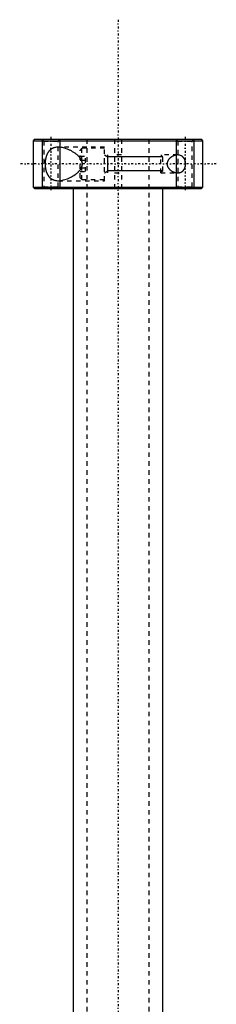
# Model space of a CAD drawing. Extents: x -90 to 90, y -1 to 861.
# Tile 9 of 9: x -22 to 22, y 641 to 861. Entities that reach past the tile are written whole.
import ezdxf

# ---------------------------------------------------------------- set-up
doc = ezdxf.new("R2010")
doc.units = 0
doc.linetypes.add('CENTER', pattern=[1.5, 0.45, -0.5, 0.05, -0.5])
doc.linetypes.add('DASHED', pattern=[2, 1, -1])
for name, color, linetype in [('AM_0', 7, 'CONTINUOUS'), ('AM_10', 7, 'CONTINUOUS'), ('AM_3', 7, 'DASHED'), ('AM_7', 7, 'CENTER')]:
    doc.layers.add(name, color=color, linetype=linetype)

msp = doc.modelspace()

# ---------------------------------------------------------------- linework, layer by layer
at = {"layer": 'AM_0', "color": 7, "linetype": 'CONTINUOUS'}
for p, q in [((-18.7, 834), (-19, 833.7)), ((-19, 833.7), (-19, 823.3)), ((-19, 833.7), (19, 833.7)), ((-18.7, 834), (18.7, 834)), ((19, 833.7), (18.7, 834)), ((19, 823.3), (19, 833.7)), ((-19, 823.3), (-18.7, 823)), ((-19, 823.3), (19, 823.3)), ((-18.7, 823), (18.7, 823)), ((-10, 823), (-10, 626.5)), ((10, 626.5), (10, 823)), ((18.7, 823), (19, 823.3))]:
    msp.add_line(p, q, dxfattribs=at)
at = {"layer": 'AM_10', "color": 7, "linetype": 'CONTINUOUS'}
for p, q in [((-17, 834), (-17, 823)), ((-13, 834), (-13, 823)), ((13, 834), (13, 823)), ((17, 834), (17, 823)), ((-3, 830.5), (-2.26, 830.07)), ((-2.26, 826.5), (-2.26, 830.5)), ((10, 830.07), (-2.26, 830.07)), ((-3, 826.5), (-2.26, 826.93)), ((10, 826.93), (-2.26, 826.93))]:
    msp.add_line(p, q, dxfattribs=at)
at = {"layer": 'AM_3', "color": 6, "linetype": 'DASHED'}
for p, q in [((-17, 834), (-16.62, 833.62)), ((-16.62, 833.62), (-16.62, 823.38)), ((-16.62, 833.62), (-13.38, 833.62)), ((-13.38, 833.62), (-13, 834)), ((-13.38, 823.38), (-13.38, 833.62)), ((-3, 832.25), (-13.37, 832.25)), ((-7, 834), (-7, 299)), ((-3, 824.75), (-3, 832.25)), ((-0.75, 834), (-0.75, 823)), ((0.75, 834), (0.75, 823)), ((7, 299), (7, 834)), ((13, 834), (13.38, 833.62)), ((13.38, 833.62), (13.38, 823.38)), ((13.38, 833.62), (16.62, 833.62)), ((16.62, 833.62), (17, 834)), ((16.62, 823.38), (16.62, 833.62)), ((-8.1, 832), (-8.5, 831.6)), ((-8.5, 825.4), (-8.5, 831.6)), ((-8.5, 830.23), (-7.25, 830.23)), ((-3, 832), (-8.1, 832)), ((-8.1, 825), (-8.1, 832)), ((-7.25, 826.77), (-7.25, 830.23)), ((0.75, 830.5), (-0.75, 830.5)), ((13.37, 830.5), (9.57, 830.5)), ((10, 830.07), (9.57, 830.5)), ((9.57, 826.5), (9.57, 830.5)), ((10, 826.93), (10, 830.07)), ((-8.5, 829.37), (-7.25, 829.37)), ((-8.5, 827.63), (-7.25, 827.63)), ((-8.5, 826.77), (-7.25, 826.77)), ((-0.75, 826.5), (0.75, 826.5)), ((9.57, 826.5), (10, 826.93)), ((9.57, 826.5), (13.37, 826.5)), ((-13.37, 824.75), (-3, 824.75)), ((-8.5, 825.4), (-8.1, 825)), ((-8.1, 825), (-3, 825)), ((-16.62, 823.38), (-17, 823)), ((-16.62, 823.38), (-13.38, 823.38)), ((-13, 823), (-13.38, 823.38)), ((13.38, 823.38), (13, 823)), ((13.38, 823.38), (16.62, 823.38)), ((17, 823), (16.62, 823.38))]:
    msp.add_line(p, q, dxfattribs=at)
for points in [[(-13.37, 832.25, 0), (-13.5, 832.25, 0), (-13.76, 832.23, 0), (-14.01, 832.19, 0), (-14.14, 832.16, 0), (-14.27, 832.13, 0), (-14.41, 832.08, 0), (-14.45, 832.07, 0), (-14.49, 832.05, 0), (-14.51, 832.04, 0), (-14.53, 832.03, 0), (-14.57, 832.02, 0), (-14.61, 832, 0), (-14.65, 831.98, 0), (-14.69, 831.96, 0), (-14.73, 831.94, 0), (-14.74, 831.93, 0), (-14.76, 831.92, 0), (-14.8, 831.9, 0), (-14.84, 831.88, 0), (-14.88, 831.85, 0), (-14.91, 831.83, 0), (-14.95, 831.8, 0), (-14.97, 831.79, 0), (-14.98, 831.78, 0), (-15.02, 831.75, 0), (-15.06, 831.73, 0), (-15.09, 831.7, 0), (-15.12, 831.67, 0), (-15.16, 831.64, 0), (-15.17, 831.63, 0), (-15.19, 831.61, 0), (-15.22, 831.58, 0), (-15.26, 831.55, 0), (-15.29, 831.52, 0), (-15.32, 831.49, 0), (-15.35, 831.46, 0), (-15.37, 831.44, 0), (-15.38, 831.42, 0), (-15.41, 831.39, 0), (-15.44, 831.36, 0), (-15.46, 831.34, 0), (-15.47, 831.32, 0), (-15.5, 831.28, 0), (-15.53, 831.25, 0), (-15.54, 831.23, 0), (-15.56, 831.21, 0), (-15.58, 831.17, 0), (-15.61, 831.13, 0), (-15.64, 831.09, 0), (-15.66, 831.05, 0), (-15.69, 831.01, 0), (-15.7, 830.99, 0), (-15.71, 830.97, 0), (-15.74, 830.93, 0), (-15.76, 830.89, 0), (-15.79, 830.84, 0), (-15.81, 830.8, 0), (-15.83, 830.75, 0), (-15.84, 830.73, 0), (-15.86, 830.71, 0), (-15.88, 830.66, 0), (-15.9, 830.61, 0), (-15.92, 830.56, 0), (-15.94, 830.51, 0), (-15.96, 830.46, 0), (-15.97, 830.44, 0), (-15.98, 830.41, 0), (-16, 830.36, 0), (-16.02, 830.31, 0), (-16.04, 830.25, 0), (-16.06, 830.2, 0), (-16.07, 830.14, 0), (-16.08, 830.12, 0), (-16.09, 830.09, 0), (-16.11, 830.03, 0), (-16.12, 829.98, 0), (-16.14, 829.92, 0), (-16.15, 829.86, 0), (-16.17, 829.8, 0), (-16.17, 829.77, 0), (-16.18, 829.74, 0), (-16.19, 829.69, 0), (-16.2, 829.63, 0), (-16.21, 829.6, 0), (-16.21, 829.57, 0), (-16.22, 829.51, 0), (-16.23, 829.45, 0), (-16.24, 829.42, 0), (-16.24, 829.39, 0), (-16.25, 829.32, 0), (-16.26, 829.26, 0), (-16.27, 829.2, 0), (-16.27, 829.14, 0), (-16.28, 829.08, 0), (-16.28, 829.05, 0), (-16.29, 829.02, 0), (-16.29, 828.96, 0), (-16.3, 828.9, 0), (-16.3, 828.83, 0), (-16.3, 828.77, 0), (-16.3, 828.71, 0), (-16.3, 828.68, 0), (-16.31, 828.65, 0), (-16.31, 828.59, 0), (-16.31, 828.53, 0), (-16.31, 828.5, 0)], [(-8.5, 829.86, 0), (-8.52, 829.89, 0), (-8.55, 829.93, 0), (-8.59, 829.98, 0), (-8.61, 830, 0), (-8.63, 830.02, 0), (-8.67, 830.06, 0), (-8.7, 830.11, 0), (-8.74, 830.15, 0), (-8.78, 830.19, 0), (-8.82, 830.23, 0), (-8.84, 830.25, 0), (-8.86, 830.27, 0), (-8.9, 830.31, 0), (-8.95, 830.35, 0), (-9.09, 830.48, 0), (-9.22, 830.59, 0), (-9.35, 830.7, 0), (-9.61, 830.89, 0), (-9.88, 831.07, 0), (-10.15, 831.24, 0), (-10.43, 831.4, 0), (-10.72, 831.54, 0), (-10.86, 831.61, 0), (-11.01, 831.68, 0), (-11.3, 831.8, 0), (-11.59, 831.91, 0), (-11.87, 832.01, 0), (-12.16, 832.09, 0), (-12.44, 832.15, 0), (-12.58, 832.18, 0), (-12.72, 832.2, 0), (-12.98, 832.23, 0), (-13.24, 832.25, 0), (-13.37, 832.25, 0)], [(13.37, 830.5, 0), (13.34, 830.5, 0), (13.29, 830.5, 0), (13.24, 830.5, 0), (13.21, 830.49, 0), (13.19, 830.49, 0), (13.13, 830.49, 0), (13.08, 830.48, 0), (13.03, 830.47, 0), (12.97, 830.46, 0), (12.92, 830.45, 0), (12.89, 830.45, 0), (12.86, 830.44, 0), (12.8, 830.43, 0), (12.75, 830.41, 0), (12.69, 830.4, 0), (12.64, 830.38, 0), (12.58, 830.36, 0), (12.55, 830.35, 0), (12.53, 830.34, 0), (12.47, 830.32, 0), (12.41, 830.29, 0), (12.39, 830.28, 0), (12.36, 830.27, 0), (12.3, 830.24, 0), (12.25, 830.22, 0), (12.22, 830.2, 0), (12.19, 830.19, 0), (12.14, 830.16, 0), (12.09, 830.13, 0), (12.03, 830.1, 0), (11.98, 830.06, 0), (11.93, 830.03, 0), (11.9, 830.01, 0), (11.88, 829.99, 0), (11.83, 829.96, 0), (11.78, 829.92, 0), (11.73, 829.88, 0), (11.68, 829.84, 0), (11.63, 829.8, 0), (11.61, 829.78, 0), (11.59, 829.76, 0), (11.54, 829.71, 0), (11.5, 829.66, 0), (11.45, 829.61, 0), (11.41, 829.56, 0), (11.37, 829.51, 0), (11.34, 829.48, 0), (11.32, 829.46, 0), (11.28, 829.4, 0), (11.25, 829.34, 0), (11.21, 829.28, 0), (11.17, 829.22, 0), (11.14, 829.16, 0), (11.13, 829.12, 0), (11.11, 829.09, 0), (11.09, 829.02, 0), (11.06, 828.96, 0), (11.04, 828.89, 0), (11.02, 828.82, 0), (11.01, 828.75, 0), (11, 828.71, 0), (11, 828.68, 0), (10.99, 828.61, 0), (10.99, 828.54, 0), (10.99, 828.5, 0), (10.99, 828.46, 0), (10.99, 828.39, 0), (11, 828.32, 0), (11, 828.29, 0), (11.01, 828.25, 0), (11.02, 828.18, 0), (11.04, 828.11, 0), (11.06, 828.04, 0), (11.09, 827.98, 0), (11.11, 827.91, 0), (11.13, 827.88, 0), (11.14, 827.84, 0), (11.17, 827.78, 0), (11.21, 827.72, 0), (11.25, 827.66, 0), (11.28, 827.6, 0), (11.32, 827.54, 0), (11.34, 827.52, 0), (11.37, 827.49, 0), (11.41, 827.44, 0), (11.45, 827.39, 0), (11.5, 827.34, 0), (11.54, 827.29, 0), (11.59, 827.24, 0), (11.61, 827.22, 0), (11.63, 827.2, 0), (11.68, 827.16, 0), (11.73, 827.12, 0), (11.78, 827.08, 0), (11.83, 827.04, 0), (11.88, 827.01, 0), (11.9, 826.99, 0), (11.93, 826.97, 0), (11.98, 826.94, 0), (12.03, 826.9, 0), (12.09, 826.87, 0), (12.14, 826.84, 0), (12.19, 826.81, 0), (12.22, 826.8, 0), (12.25, 826.78, 0), (12.3, 826.76, 0), (12.36, 826.73, 0), (12.39, 826.72, 0), (12.41, 826.71, 0), (12.47, 826.68, 0), (12.53, 826.66, 0), (12.55, 826.65, 0), (12.58, 826.64, 0), (12.64, 826.62, 0), (12.69, 826.6, 0), (12.75, 826.59, 0), (12.8, 826.57, 0), (12.86, 826.56, 0), (12.89, 826.55, 0), (12.92, 826.55, 0), (12.97, 826.54, 0), (13.03, 826.53, 0), (13.08, 826.52, 0), (13.13, 826.51, 0), (13.19, 826.51, 0), (13.21, 826.51, 0), (13.24, 826.5, 0), (13.29, 826.5, 0), (13.34, 826.5, 0), (13.37, 826.5, 0)], [(15.12, 828.5, 0), (15.12, 828.52, 0), (15.12, 828.55, 0), (15.12, 828.58, 0), (15.12, 828.6, 0), (15.12, 828.62, 0), (15.12, 828.65, 0), (15.12, 828.68, 0), (15.12, 828.72, 0), (15.11, 828.75, 0), (15.11, 828.78, 0), (15.11, 828.8, 0), (15.11, 828.82, 0), (15.1, 828.85, 0), (15.1, 828.88, 0), (15.09, 828.92, 0), (15.09, 828.95, 0), (15.08, 828.98, 0), (15.08, 829, 0), (15.07, 829.01, 0), (15.07, 829.05, 0), (15.06, 829.08, 0), (15.06, 829.09, 0), (15.05, 829.11, 0), (15.04, 829.14, 0), (15.03, 829.17, 0), (15.03, 829.19, 0), (15.03, 829.21, 0), (15.02, 829.24, 0), (15.01, 829.27, 0), (15, 829.3, 0), (14.99, 829.33, 0), (14.98, 829.36, 0), (14.97, 829.37, 0), (14.96, 829.39, 0), (14.95, 829.42, 0), (14.94, 829.45, 0), (14.93, 829.47, 0), (14.92, 829.5, 0), (14.9, 829.53, 0), (14.9, 829.54, 0), (14.89, 829.56, 0), (14.88, 829.58, 0), (14.86, 829.61, 0), (14.85, 829.64, 0), (14.83, 829.66, 0), (14.82, 829.69, 0), (14.81, 829.7, 0), (14.81, 829.71, 0), (14.79, 829.73, 0), (14.78, 829.76, 0), (14.76, 829.78, 0), (14.74, 829.8, 0), (14.73, 829.83, 0), (14.72, 829.84, 0), (14.71, 829.85, 0), (14.7, 829.87, 0), (14.68, 829.89, 0), (14.66, 829.91, 0), (14.65, 829.93, 0), (14.63, 829.95, 0), (14.62, 829.96, 0), (14.61, 829.97, 0), (14.6, 829.99, 0), (14.58, 830.01, 0), (14.57, 830.02, 0), (14.56, 830.03, 0), (14.54, 830.04, 0), (14.52, 830.06, 0), (14.51, 830.07, 0), (14.5, 830.08, 0), (14.49, 830.1, 0), (14.47, 830.11, 0), (14.45, 830.13, 0), (14.43, 830.15, 0), (14.41, 830.16, 0), (14.4, 830.17, 0), (14.39, 830.18, 0), (14.37, 830.19, 0), (14.35, 830.21, 0), (14.33, 830.22, 0), (14.3, 830.24, 0), (14.28, 830.25, 0), (14.27, 830.26, 0), (14.26, 830.26, 0), (14.24, 830.27, 0), (14.22, 830.29, 0), (14.14, 830.33, 0), (14.01, 830.39, 0), (13.87, 830.43, 0), (13.8, 830.45, 0), (13.73, 830.47, 0), (13.58, 830.49, 0), (13.44, 830.5, 0), (13.37, 830.5, 0)], [(-16.31, 828.5, 0), (-16.31, 828.47, 0), (-16.31, 828.41, 0), (-16.31, 828.35, 0), (-16.3, 828.32, 0), (-16.3, 828.29, 0), (-16.3, 828.23, 0), (-16.3, 828.17, 0), (-16.3, 828.1, 0), (-16.29, 828.04, 0), (-16.29, 827.98, 0), (-16.28, 827.95, 0), (-16.28, 827.92, 0), (-16.27, 827.86, 0), (-16.27, 827.8, 0), (-16.26, 827.74, 0), (-16.25, 827.68, 0), (-16.24, 827.61, 0), (-16.24, 827.58, 0), (-16.23, 827.55, 0), (-16.22, 827.49, 0), (-16.21, 827.43, 0), (-16.21, 827.4, 0), (-16.2, 827.37, 0), (-16.19, 827.31, 0), (-16.18, 827.26, 0), (-16.17, 827.23, 0), (-16.17, 827.2, 0), (-16.15, 827.14, 0), (-16.14, 827.08, 0), (-16.12, 827.02, 0), (-16.11, 826.97, 0), (-16.09, 826.91, 0), (-16.08, 826.88, 0), (-16.07, 826.86, 0), (-16.06, 826.8, 0), (-16.04, 826.75, 0), (-16.02, 826.69, 0), (-16, 826.64, 0), (-15.98, 826.59, 0), (-15.97, 826.56, 0), (-15.96, 826.54, 0), (-15.94, 826.49, 0), (-15.92, 826.44, 0), (-15.9, 826.39, 0), (-15.88, 826.34, 0), (-15.86, 826.29, 0), (-15.84, 826.27, 0), (-15.83, 826.25, 0), (-15.81, 826.2, 0), (-15.79, 826.16, 0), (-15.76, 826.11, 0), (-15.74, 826.07, 0), (-15.71, 826.03, 0), (-15.7, 826.01, 0), (-15.69, 825.99, 0), (-15.66, 825.95, 0), (-15.64, 825.91, 0), (-15.61, 825.87, 0), (-15.58, 825.83, 0), (-15.56, 825.79, 0), (-15.54, 825.77, 0), (-15.53, 825.75, 0), (-15.5, 825.72, 0), (-15.47, 825.68, 0), (-15.46, 825.66, 0), (-15.44, 825.64, 0), (-15.41, 825.61, 0), (-15.38, 825.58, 0), (-15.37, 825.56, 0), (-15.35, 825.54, 0), (-15.32, 825.51, 0), (-15.29, 825.48, 0), (-15.26, 825.45, 0), (-15.22, 825.42, 0), (-15.19, 825.39, 0), (-15.17, 825.37, 0), (-15.16, 825.36, 0), (-15.12, 825.33, 0), (-15.09, 825.3, 0), (-15.06, 825.27, 0), (-15.02, 825.25, 0), (-14.98, 825.22, 0), (-14.97, 825.21, 0), (-14.95, 825.2, 0), (-14.91, 825.17, 0), (-14.88, 825.15, 0), (-14.84, 825.12, 0), (-14.8, 825.1, 0), (-14.76, 825.08, 0), (-14.74, 825.07, 0), (-14.73, 825.06, 0), (-14.69, 825.04, 0), (-14.65, 825.02, 0), (-14.61, 825, 0), (-14.57, 824.98, 0), (-14.53, 824.97, 0), (-14.51, 824.96, 0), (-14.49, 824.95, 0), (-14.45, 824.93, 0), (-14.41, 824.92, 0), (-14.27, 824.87, 0), (-14.14, 824.84, 0), (-14.01, 824.81, 0), (-13.76, 824.77, 0), (-13.5, 824.75, 0), (-13.37, 824.75, 0)], [(-8.5, 827.14, 0), (-8.45, 827.2, 0), (-8.35, 827.34, 0), (-8.26, 827.48, 0), (-8.22, 827.55, 0), (-8.22, 827.56, 0), (-8.2, 827.59, 0), (-8.19, 827.61, 0), (-8.19, 827.62, 0), (-8.18, 827.64, 0), (-8.17, 827.66, 0), (-8.16, 827.69, 0), (-8.14, 827.71, 0), (-8.13, 827.74, 0), (-8.12, 827.76, 0), (-8.12, 827.77, 0), (-8.11, 827.79, 0), (-8.1, 827.81, 0), (-8.09, 827.84, 0), (-8.08, 827.86, 0), (-8.07, 827.89, 0), (-8.06, 827.91, 0), (-8.06, 827.93, 0), (-8.06, 827.94, 0), (-8.05, 827.97, 0), (-8.04, 827.99, 0), (-8.03, 828.02, 0), (-8.02, 828.04, 0), (-8.02, 828.07, 0), (-8.01, 828.08, 0), (-8.01, 828.1, 0), (-8.01, 828.12, 0), (-8, 828.15, 0), (-7.99, 828.18, 0), (-7.99, 828.21, 0), (-7.99, 828.23, 0), (-7.98, 828.25, 0), (-7.98, 828.26, 0), (-7.98, 828.29, 0), (-7.97, 828.32, 0), (-7.97, 828.34, 0), (-7.97, 828.37, 0), (-7.97, 828.4, 0), (-7.97, 828.41, 0), (-7.97, 828.43, 0), (-7.97, 828.46, 0), (-7.96, 828.49, 0), (-7.96, 828.5, 0), (-7.96, 828.51, 0), (-7.97, 828.54, 0), (-7.97, 828.57, 0), (-7.97, 828.59, 0), (-7.97, 828.6, 0), (-7.97, 828.63, 0), (-7.97, 828.66, 0), (-7.97, 828.68, 0), (-7.98, 828.71, 0), (-7.98, 828.74, 0), (-7.98, 828.75, 0), (-7.99, 828.77, 0), (-7.99, 828.79, 0), (-7.99, 828.82, 0), (-8, 828.85, 0), (-8.01, 828.88, 0), (-8.01, 828.9, 0), (-8.01, 828.92, 0), (-8.02, 828.93, 0), (-8.02, 828.96, 0), (-8.03, 828.98, 0), (-8.04, 829.01, 0), (-8.05, 829.03, 0), (-8.06, 829.06, 0), (-8.06, 829.07, 0), (-8.06, 829.09, 0), (-8.07, 829.11, 0), (-8.08, 829.14, 0), (-8.09, 829.16, 0), (-8.1, 829.19, 0), (-8.11, 829.21, 0), (-8.12, 829.23, 0), (-8.12, 829.24, 0), (-8.13, 829.26, 0), (-8.14, 829.29, 0), (-8.16, 829.31, 0), (-8.17, 829.34, 0), (-8.18, 829.36, 0), (-8.19, 829.38, 0), (-8.19, 829.39, 0), (-8.2, 829.41, 0), (-8.22, 829.44, 0), (-8.22, 829.45, 0), (-8.26, 829.52, 0), (-8.35, 829.66, 0), (-8.45, 829.8, 0), (-8.5, 829.86, 0)], [(13.37, 826.5, 0), (13.44, 826.5, 0), (13.58, 826.51, 0), (13.73, 826.53, 0), (13.8, 826.55, 0), (13.87, 826.57, 0), (14.01, 826.61, 0), (14.14, 826.67, 0), (14.22, 826.71, 0), (14.24, 826.73, 0), (14.26, 826.74, 0), (14.27, 826.74, 0), (14.28, 826.75, 0), (14.3, 826.76, 0), (14.33, 826.78, 0), (14.35, 826.79, 0), (14.37, 826.81, 0), (14.39, 826.82, 0), (14.4, 826.83, 0), (14.41, 826.84, 0), (14.43, 826.85, 0), (14.45, 826.87, 0), (14.47, 826.89, 0), (14.49, 826.9, 0), (14.5, 826.92, 0), (14.51, 826.93, 0), (14.52, 826.94, 0), (14.54, 826.96, 0), (14.56, 826.97, 0), (14.57, 826.98, 0), (14.58, 826.99, 0), (14.6, 827.01, 0), (14.61, 827.03, 0), (14.62, 827.04, 0), (14.63, 827.05, 0), (14.65, 827.07, 0), (14.66, 827.09, 0), (14.68, 827.11, 0), (14.7, 827.13, 0), (14.71, 827.15, 0), (14.72, 827.16, 0), (14.73, 827.17, 0), (14.74, 827.2, 0), (14.76, 827.22, 0), (14.78, 827.24, 0), (14.79, 827.27, 0), (14.81, 827.29, 0), (14.81, 827.3, 0), (14.82, 827.31, 0), (14.83, 827.34, 0), (14.85, 827.36, 0), (14.86, 827.39, 0), (14.88, 827.42, 0), (14.89, 827.44, 0), (14.9, 827.46, 0), (14.9, 827.47, 0), (14.92, 827.5, 0), (14.93, 827.53, 0), (14.94, 827.55, 0), (14.95, 827.58, 0), (14.96, 827.61, 0), (14.97, 827.63, 0), (14.98, 827.64, 0), (14.99, 827.67, 0), (15, 827.7, 0), (15.01, 827.73, 0), (15.02, 827.76, 0), (15.03, 827.79, 0), (15.03, 827.81, 0), (15.03, 827.83, 0), (15.04, 827.86, 0), (15.05, 827.89, 0), (15.06, 827.91, 0), (15.06, 827.92, 0), (15.07, 827.95, 0), (15.07, 827.99, 0), (15.08, 828, 0), (15.08, 828.02, 0), (15.09, 828.05, 0), (15.09, 828.08, 0), (15.1, 828.12, 0), (15.1, 828.15, 0), (15.11, 828.18, 0), (15.11, 828.2, 0), (15.11, 828.22, 0), (15.11, 828.25, 0), (15.12, 828.28, 0), (15.12, 828.32, 0), (15.12, 828.35, 0), (15.12, 828.38, 0), (15.12, 828.4, 0), (15.12, 828.42, 0), (15.12, 828.45, 0), (15.12, 828.48, 0), (15.12, 828.5, 0)], [(-13.37, 824.75, 0), (-13.24, 824.75, 0), (-12.98, 824.77, 0), (-12.72, 824.8, 0), (-12.58, 824.82, 0), (-12.44, 824.85, 0), (-12.16, 824.91, 0), (-11.87, 824.99, 0), (-11.59, 825.09, 0), (-11.3, 825.2, 0), (-11.01, 825.32, 0), (-10.86, 825.39, 0), (-10.72, 825.46, 0), (-10.43, 825.6, 0), (-10.15, 825.76, 0), (-9.88, 825.93, 0), (-9.61, 826.11, 0), (-9.35, 826.3, 0), (-9.22, 826.41, 0), (-9.09, 826.52, 0), (-8.95, 826.65, 0), (-8.9, 826.69, 0), (-8.86, 826.73, 0), (-8.84, 826.75, 0), (-8.82, 826.77, 0), (-8.78, 826.81, 0), (-8.74, 826.85, 0), (-8.7, 826.89, 0), (-8.67, 826.94, 0), (-8.63, 826.98, 0), (-8.61, 827, 0), (-8.59, 827.02, 0), (-8.55, 827.07, 0), (-8.52, 827.11, 0), (-8.5, 827.14, 0)]]:
    msp.add_polyline3d(points, dxfattribs=at)
at = {"layer": 'AM_7', "color": 4, "linetype": 'CENTER'}
for p, q in [((0, 860.75), (0, 272.25)), ((-15, 834.55), (-15, 822.45)), ((15, 834.55), (15, 822.45)), ((22, 828.5), (-22, 828.5))]:
    msp.add_line(p, q, dxfattribs=at)

doc.saveas('drawing.dxf')
